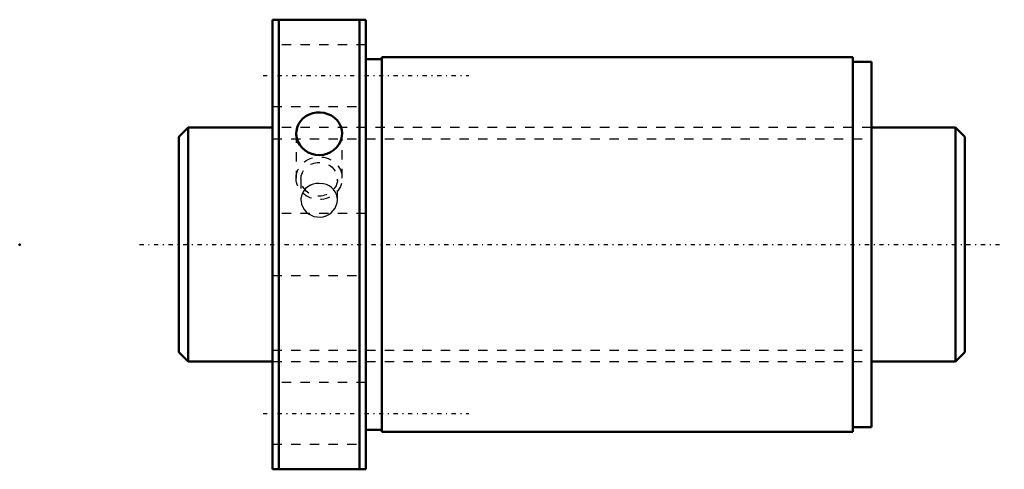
# Model space of a CAD drawing. Header units: millimetres. Extents: x -27 to 78, y -24 to 24.
import ezdxf

# ---------------------------------------------------------------- set-up
doc = ezdxf.new("R2010")
doc.units = ezdxf.units.MM
doc.linetypes.add('Center', pattern=[1.5, 0.45, -0.5, 0.05, -0.5])
doc.linetypes.add('Dashed', pattern=[2, 1, -1])
for name, color, linetype, lineweight in [('2d ConnectionPoints', 7, 'Continuous', 50), ('AM_0', 7, 'Continuous', 50), ('AM_5', 3, 'Continuous', 25), ('AM_7', 7, 'Center', 25), ('AM_9', 6, 'Dashed', 25)]:
    doc.layers.add(name, color=color, linetype=linetype, lineweight=lineweight)

# ---------------------------------------------------------------- blocks, each defined once
blk = doc.blocks.new('1_SDA_V_serieSDA2530V_4nut_0_in_SDA2530V_4G0_84LC0_0G000__0')
at = {"layer": 'AM_0'}
for p, q in [((0, 24), (0, -24)), ((10, 24), (0, 24)), ((0.7, 24), (0.7, -24)), ((9.3, 24), (9.3, -24)), ((10, 24), (10, -24)), ((11.7, 20), (11.7, -20)), ((62, 20), (11.7, 20)), ((62, 20), (62, -20)), ((11.7, 19.8), (10, 19.8)), ((64, 19.5), (62, 19.5)), ((64, 19.5), (64, -19.5)), ((10, -19.8), (11.7, -19.8)), ((62, -19.5), (64, -19.5)), ((11.7, -20), (62, -20)), ((0, -24), (10, -24))]:
    blk.add_line(p, q, dxfattribs=at)
for points in [[(7.46, 11.86), (7.42, 12.24), (7.32, 12.61), (7.15, 12.95), (6.92, 13.27), (6.64, 13.54), (6.31, 13.76), (5.94, 13.93), (5.54, 14.04), (5.13, 14.09), (4.72, 14.08), (4.31, 14.01), (3.93, 13.88), (3.57, 13.69), (3.26, 13.45), (2.99, 13.16), (2.78, 12.84), (2.64, 12.48), (2.56, 12.11), (2.54, 11.86)], [(2.54, 11.86), (2.55, 11.73), (2.61, 11.35), (2.73, 10.98), (2.92, 10.64), (3.17, 10.33), (3.47, 10.06), (3.82, 9.84), (4.2, 9.68), (4.6, 9.59), (5.01, 9.55), (5.43, 9.59), (5.83, 9.69), (6.2, 9.85), (6.54, 10.07), (6.84, 10.34), (7.09, 10.66), (7.28, 11), (7.4, 11.37), (7.46, 11.86)]]:
    blk.add_lwpolyline(points, dxfattribs=at)
at = {"layer": 'AM_7'}
for p, q in [((-1, 18.03), (21, 18.03)), ((-1, -18.03), (21, -18.03))]:
    blk.add_line(p, q, dxfattribs=at)
at = {"layer": 'AM_9'}
for p, q in [((10, 21.33), (0, 21.33)), ((0, 14.73), (10, 14.73)), ((64, 12.5), (0, 12.5)), ((2.54, 11.86), (2.54, 7.08)), ((7.46, 7.08), (7.46, 11.86)), ((3.05, 6.97), (3.05, 4.78)), ((6.95, 4.78), (6.95, 6.97)), ((10, 3.3), (0, 3.3)), ((0, -3.3), (10, -3.3)), ((0, -12.5), (64, -12.5)), ((10, -14.73), (0, -14.73)), ((0, -21.33), (10, -21.33))]:
    blk.add_line(p, q, dxfattribs=at)
for points in [[(5, 6.53), (4.68, 6.5), (4.36, 6.43), (4.07, 6.32), (3.79, 6.16), (3.55, 5.97), (3.47, 5.88)], [(6.54, 5.87), (6.32, 6.08), (6.06, 6.25), (5.77, 6.39), (5.46, 6.48), (5, 6.53)], [(3.47, 5.88), (3.35, 5.73), (3.2, 5.47), (3.1, 5.18), (3.05, 4.89), (3.05, 4.78)], [(6.95, 4.78), (6.93, 5.06), (6.85, 5.35), (6.72, 5.62), (6.54, 5.86), (6.54, 5.87)], [(3.05, 4.78), (3.06, 4.58), (3.12, 4.29), (3.24, 4), (3.4, 3.74), (3.61, 3.49), (3.86, 3.29), (4.14, 3.12), (4.44, 3), (4.77, 2.94), (5.09, 2.93), (5.42, 2.97), (5.73, 3.06), (6.02, 3.21), (6.28, 3.39), (6.51, 3.62), (6.69, 3.88), (6.83, 4.17), (6.92, 4.46), (6.95, 4.77), (6.95, 4.78)]]:
    blk.add_lwpolyline(points, dxfattribs=at)
for centre, major_axis in [((5, 7.08), (-2.46, 0)), ((5, 6.97), (-1.95, 0))]:
    blk.add_ellipse(centre, major_axis=major_axis, ratio=0.92388, dxfattribs=at)
blk = doc.blocks.new('2_000SDA2530V_40Shaft_0_in_SDA2530V_4G0_84LC0_0G000__0')
at = {"layer": 'AM_0'}
for p, q in [((-9, 12.5), (-10, 11.5)), ((0, 12.5), (-9, 12.5)), ((-9, 12.5), (-9, -12.5)), ((73, 12.5), (64, 12.5)), ((74, 11.5), (73, 12.5)), ((73, 12.5), (73, -12.5)), ((-10, 11.5), (-10, -11.5)), ((74, 11.5), (74, -11.5)), ((-10, -11.5), (-9, -12.5)), ((73, -12.5), (74, -11.5)), ((-9, -12.5), (0, -12.5)), ((64, -12.5), (73, -12.5))]:
    blk.add_line(p, q, dxfattribs=at)
at = {"layer": 'AM_5', "linetype": 'Dashed'}
for p, q in [((0, 11.273), (64, 11.273)), ((0, -11.273), (64, -11.273))]:
    blk.add_line(p, q, dxfattribs=at)
at = {"layer": 'AM_7'}
blk.add_line((-14.2, 0), (78.2, 0), dxfattribs=at)
at = {"layer": 'AM_9'}
for p, q in [((64, 12.5), (0, 12.5)), ((0, -12.5), (64, -12.5))]:
    blk.add_line(p, q, dxfattribs=at)

msp = doc.modelspace()

# ---------------------------------------------------------------- linework, layer by layer
at = {"layer": '2d ConnectionPoints'}
for p in [(-27, 0), (0, 0), (74, 0)]:
    msp.add_point(p, dxfattribs=at)

# ---------------------------------------------------------------- block references
for name in ['1_SDA_V_serieSDA2530V_4nut_0_in_SDA2530V_4G0_84LC0_0G000__0', '2_000SDA2530V_40Shaft_0_in_SDA2530V_4G0_84LC0_0G000__0']:
    msp.add_blockref(name, (0, 0))

doc.saveas('drawing.dxf')
